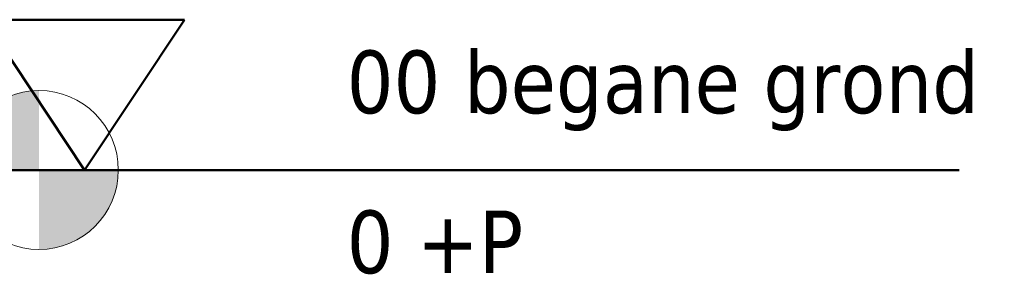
# Model space of a CAD drawing. Header units: millimetres. Extents: x 18815 to 33811, y -1140 to 12702.
# Tile 22 of 45: x 28753 to 29738, y -104 to 150. Entities that reach past the tile are written whole.
import ezdxf

# ---------------------------------------------------------------- set-up
doc = ezdxf.new("R2010")
doc.units = ezdxf.units.MM
doc.layers.add('00_Algemeen', color=7, linetype='Continuous', lineweight=18)
doc.styles.add('Tahoma_1', font='tahoma.ttf', dxfattribs={"height": 62.49999999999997})

# ---------------------------------------------------------------- blocks, each defined once
blk = doc.blocks.new('Level - Level Head - Circle-50818-Invoer NUTS')
at = {"layer": '00_Algemeen', "lineweight": 9, "true_color": 0xe2e2e2}
h = blk.add_hatch(color=254, dxfattribs=at)
edge = h.paths.add_edge_path()
edge.add_line((-7350.618916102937, -3.109418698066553e-14), (-7429.993916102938, -3.109418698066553e-14))
edge.add_arc((-7350.618916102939, -2.756381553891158e-13), 79.37500000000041, 89.9999999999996, 179.9999999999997, ccw=False)
edge.add_line((-7350.618916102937, 79.37499999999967), (-7350.618916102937, -2.842170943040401e-14))
h = blk.add_hatch(color=254, dxfattribs=at)
edge = h.paths.add_edge_path()
edge.add_line((-7350.618916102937, -79.3750000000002), (-7350.618916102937, -6.252776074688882e-13))
edge.add_line((-7350.618916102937, -6.276187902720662e-13), (-7271.243916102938, -6.276187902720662e-13))
edge.add_arc((-7350.618916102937, -2.707167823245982e-13), 79.37499999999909, 269.9999999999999, 359.9999999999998, ccw=False)
at = {"layer": '00_Algemeen', "color": 253, "lineweight": 9, "true_color": 0xaaaaaa}
blk.add_circle((-7350.618916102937, -2.707167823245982e-13), 79.37499999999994, dxfattribs=at)
blk = doc.blocks.new('20250708 24278 TO concept_rvt-2-Invoer NUTS')
at = {"layer": '00_Algemeen', "color": 253, "lineweight": 5, "true_color": 0xaaaaaa}
blk.add_blockref('Level - Level Head - Circle-50818-Invoer NUTS', (0, 0), dxfattribs=at)
blk.add_blockref('Level - Level Head - Circle-50818-Invoer NUTS', (0, 0), dxfattribs=at)
blk = doc.blocks.new('Level - building storey_rechts-V19-Invoer NUTS')
at = {"layer": '00_Algemeen', "color": 253, "lineweight": 50, "true_color": 0xaaaaaa}
for p, q in [((-7404.993916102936, 149.9999999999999), (-7204.993916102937, 149.9999999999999)), ((-7304.993916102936, 0), (-7404.993916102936, 149.9999999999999)), ((-7304.993916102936, 0), (-7204.993916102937, 149.9999999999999)), ((-7429.993916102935, 0), (-6429.993916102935, 0))]:
    blk.add_line(p, q, dxfattribs=at)
blk = doc.blocks.new('6732ISK_OD41_W_R24_rvt-2-Invoer NUTS')
at = {"layer": '00_Algemeen', "color": 253, "true_color": 0xaaaaaa, "char_height": 62.49999999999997, "attachment_point": 1, "style": 'Tahoma_1', "bg_fill": 3, "box_fill_scale": 1.25, "bg_fill_color": 256, "bg_fill_true_color": 13158600, "bg_fill_transparency": 0}
for s, insert, width in [('00 begane grond', (-7042.782146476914, 119.2397864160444), 801.6874999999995), ('0 +P', (-7042.782146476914, -40.46809267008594), 228.4809374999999)]:
    blk.add_mtext(s, dxfattribs=dict(at, insert=insert, width=width))
at = {"layer": '00_Algemeen', "color": 253, "lineweight": 5, "true_color": 0xaaaaaa}
blk.add_blockref('Level - building storey_rechts-V19-Invoer NUTS', (0, 0), dxfattribs=at)
blk = doc.blocks.new('Level - building storey_rechts-415766-Invoer NUTS')
at = {"layer": '00_Algemeen', "lineweight": 50}
for p, q in [((-7404.993916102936, 149.9999999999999), (-7204.993916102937, 149.9999999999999)), ((-7304.993916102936, 0), (-7404.993916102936, 149.9999999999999)), ((-7304.993916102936, 0), (-7204.993916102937, 149.9999999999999)), ((-7429.993916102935, 0), (-6429.993916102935, 0))]:
    blk.add_line(p, q, dxfattribs=at)

msp = doc.modelspace()

# ---------------------------------------------------------------- block references
at = {"lineweight": 5}
msp.add_blockref('20250708 24278 TO concept_rvt-2-Invoer NUTS', (36122.45876509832, 0), dxfattribs=at)

# ---------------------------------------------------------------- next in the draw order: block references
msp.add_blockref('6732ISK_OD41_W_R24_rvt-2-Invoer NUTS', (36122.45876509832, 0), dxfattribs=at)

# ---------------------------------------------------------------- next in the draw order: block references
at = {"layer": '00_Algemeen'}
msp.add_blockref('Level - building storey_rechts-415766-Invoer NUTS', (36122.45876509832, 0), dxfattribs=at)

# ---------------------------------------------------------------- next in the draw order: texts
at = {"layer": '00_Algemeen', "insert": (29079.67661862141, -40.46809267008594), "char_height": 62.49999999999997, "width": 228.4809374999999, "attachment_point": 1, "style": 'Tahoma_1', "bg_fill": 3, "box_fill_scale": 1.25, "bg_fill_color": 256, "bg_fill_true_color": 13158600, "bg_fill_transparency": 0}
msp.add_mtext('0 +P', dxfattribs=at)

# ---------------------------------------------------------------- next in the draw order: texts
at = {"layer": '00_Algemeen', "insert": (29079.67661862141, 119.2397864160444), "char_height": 62.49999999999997, "width": 801.6874999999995, "attachment_point": 1, "style": 'Tahoma_1', "bg_fill": 3, "box_fill_scale": 1.25, "bg_fill_color": 256, "bg_fill_true_color": 13158600, "bg_fill_transparency": 0}
msp.add_mtext('00 begane grond', dxfattribs=at)

doc.saveas('drawing.dxf')
